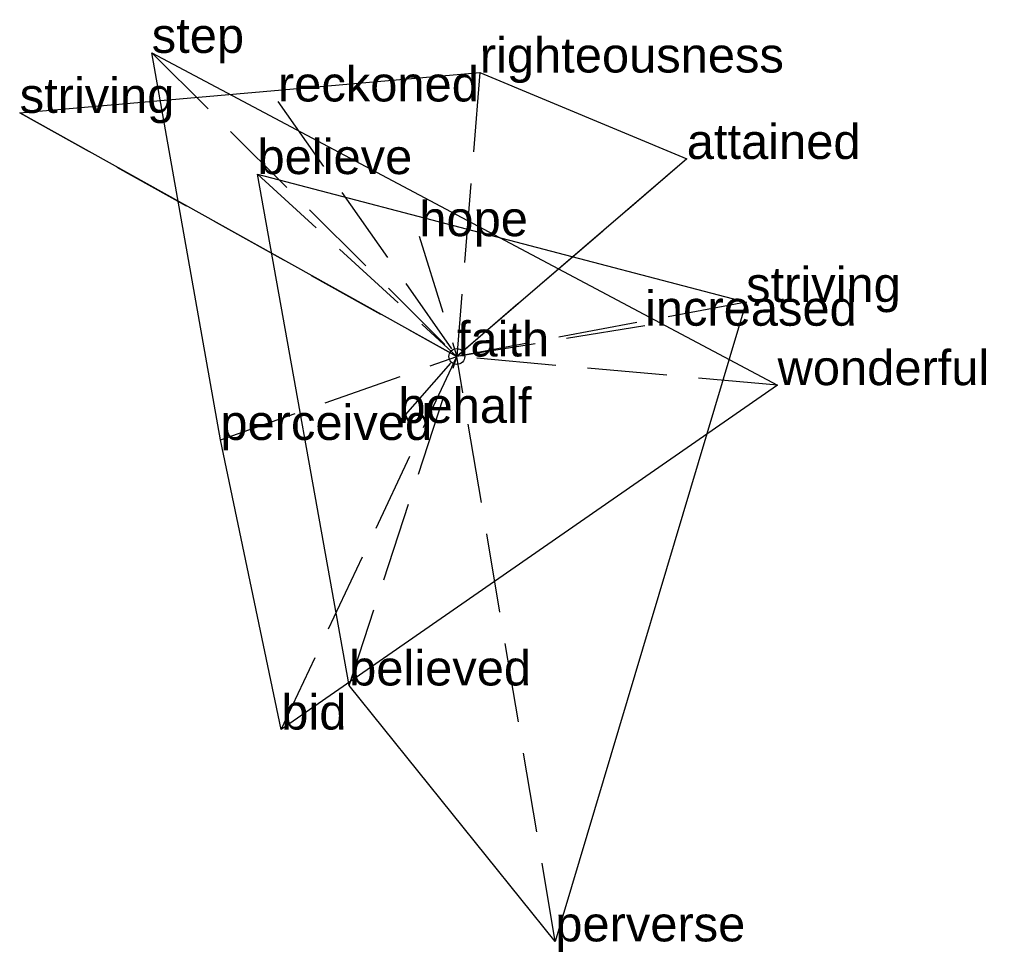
# Model space of a CAD drawing. Extents: x -1.38 to 1.72, y -1.87 to 1.06.
import ezdxf

# ---------------------------------------------------------------- set-up
doc = ezdxf.new("R2010")
doc.units = 0
doc.linetypes.add('DASHED2', pattern=[0.3, 0.25, -0.05])
for name, color, linetype in [('TEXT_nt', 1, 'CONTINUOUS'), ('TEXT_ot', 1, 'CONTINUOUS'), ('TEXT_q', 1, 'CONTINUOUS')]:
    doc.layers.add(name, color=color, linetype=linetype)
doc.styles.get("Standard").update_dxf_attribs({"font": 'arial.ttf'})

# ---------------------------------------------------------------- blocks, each defined once
blk = doc.blocks.new('ot')
at = {"layer": 'LINES_ot', "linetype": 'DASHED2'}
for p in [(-0.9599, 0.9551), (-0.744, -0.2625), (-0.5524, -1.1736), (-0.184, -0.2089), (0, 0), (1.0089, -0.0902)]:
    blk.add_line(p, (0, 0), dxfattribs=at)
at = {"layer": 'ORIGIN_ot'}
blk.add_circle((0, 0), 0.025, dxfattribs=at)
at = {"layer": 'TEXT_ot'}
for s, p in [('step', (-0.9599, 0.9551)), ('faith', (0, 0)), ('wonderful', (1.0089, -0.0902)), ('behalf', (-0.184, -0.2089)), ('perceived', (-0.744, -0.2625)), ('bid', (-0.5524, -1.1736))]:
    blk.add_text(s, height=0.11, dxfattribs=at).set_placement(p)
blk = doc.blocks.new('nt')
at = {"layer": 'LINES_nt', "linetype": 'DASHED2'}
for p in [(0.0721, 0.8934), (-0.5628, 0.8023), (-1.3753, 0.7664), (0.7232, 0.6213), (-0.1183, 0.3785), (0, 0)]:
    blk.add_line(p, (0, 0), dxfattribs=at)
at = {"layer": 'ORIGIN_nt'}
blk.add_circle((0, 0), 0.025, dxfattribs=at)
at = {"layer": 'TEXT_nt'}
for s, p in [('righteousness', (0.0721, 0.8934)), ('reckoned', (-0.5628, 0.8023)), ('striving', (-1.3753, 0.7664)), ('attained', (0.7232, 0.6213)), ('hope', (-0.1183, 0.3785)), ('faith', (0, 0))]:
    blk.add_text(s, height=0.11, dxfattribs=at).set_placement(p)
blk = doc.blocks.new('q')
at = {"layer": 'LINES_q', "linetype": 'DASHED2'}
for p in [(-0.6272, 0.5738), (0.9099, 0.1714), (0.5918, 0.0968), (-0.3389, -1.035), (0, 0), (0.3096, -1.8401)]:
    blk.add_line(p, (0, 0), dxfattribs=at)
at = {"layer": 'ORIGIN_q'}
blk.add_circle((0, 0), 0.025, dxfattribs=at)
at = {"layer": 'TEXT_q'}
for s, p in [('believe', (-0.6272, 0.5738)), ('striving', (0.9099, 0.1714)), ('increased', (0.5918, 0.0968)), ('faith', (0, 0)), ('believed', (-0.3389, -1.035)), ('perverse', (0.3096, -1.8401))]:
    blk.add_text(s, height=0.11, dxfattribs=at).set_placement(p)

msp = doc.modelspace()

# ---------------------------------------------------------------- linework, layer by layer
at = {"layer": 'OUTLINE_nt', "linetype": 'CONTINUOUS'}
msp.add_polyline3d([(0, 0, 0), (-1.3753, 0.7664, 0), (0.0721, 0.8934, 0), (0.7232, 0.6213, 0), (0, 0, 0)], close=True, dxfattribs=at)
at = {"layer": 'OUTLINE_ot', "linetype": 'CONTINUOUS'}
msp.add_polyline3d([(-0.5524, -1.1736, 0), (-0.744, -0.2625, 0), (-0.9599, 0.9551, 0), (1.0089, -0.0902, 0), (-0.5524, -1.1736, 0)], close=True, dxfattribs=at)
at = {"layer": 'OUTLINE_q', "linetype": 'CONTINUOUS'}
msp.add_polyline3d([(0.3096, -1.8401, 0), (-0.3389, -1.035, 0), (-0.6272, 0.5738, 0), (0.9099, 0.1714, 0), (0.3096, -1.8401, 0)], close=True, dxfattribs=at)

# ---------------------------------------------------------------- block references
for name in ['ot', 'nt', 'q']:
    msp.add_blockref(name, (0, 0))

doc.saveas('drawing.dxf')
